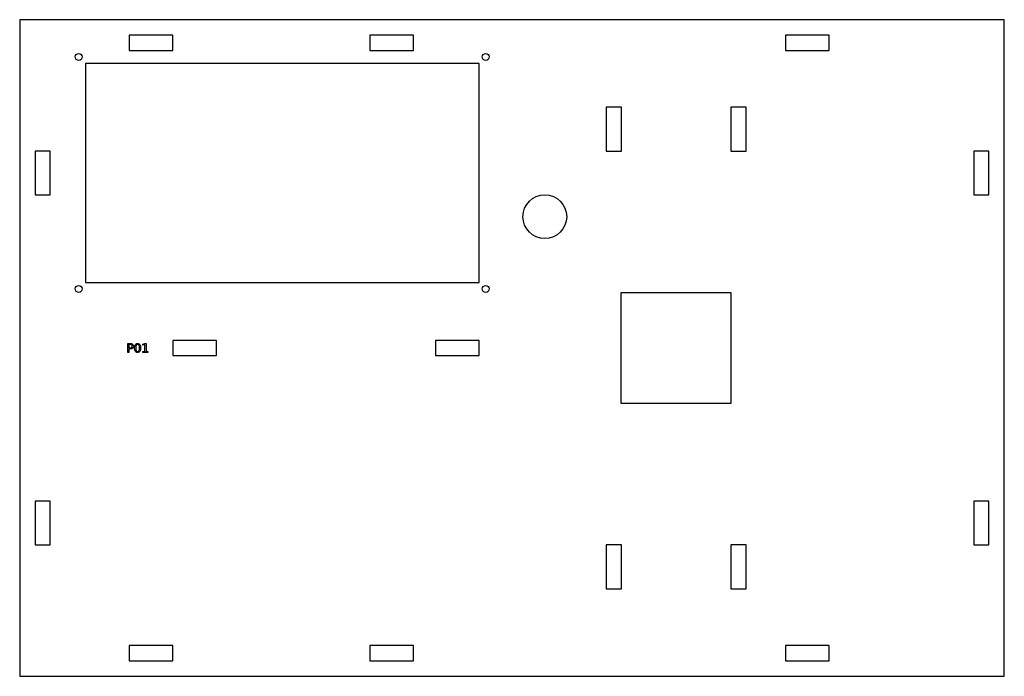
# Model space of a CAD drawing. Header units: millimetres. Extents: x 0 to 450, y 0 to 300.
import ezdxf

# ---------------------------------------------------------------- set-up
doc = ezdxf.new("R2010")
doc.units = ezdxf.units.MM
doc.layers.add('CUT', color=1, linetype='Continuous')
doc.layers.add('LABELS', color=3, linetype='Continuous')

msp = doc.modelspace()

# ---------------------------------------------------------------- linework, layer by layer
at = {"layer": 'CUT'}
for points in [[(0, 0), (450, 0), (450, 300), (0, 300)], [(50, 286), (70, 286), (70, 293), (50, 293)], [(160, 286), (180, 286), (180, 293), (160, 293)], [(350, 286), (370, 286), (370, 293), (350, 293)], [(30, 180), (210, 180), (210, 280), (30, 280)], [(268, 240), (275, 240), (275, 260), (268, 260)], [(325, 240), (332, 240), (332, 260), (325, 260)], [(7, 220), (14, 220), (14, 240), (7, 240)], [(436, 220), (443, 220), (443, 240), (436, 240)], [(274.8, 124.8), (325.2, 124.8), (325.2, 175.2), (274.8, 175.2)], [(70, 146.5), (90, 146.5), (90, 153.5), (70, 153.5)], [(190, 146.5), (210, 146.5), (210, 153.5), (190, 153.5)], [(7, 60), (14, 60), (14, 80), (7, 80)], [(436, 60), (443, 60), (443, 80), (436, 80)], [(268, 40), (275, 40), (275, 60), (268, 60)], [(325, 40), (332, 40), (332, 60), (325, 60)], [(50, 7), (70, 7), (70, 14), (50, 14)], [(160, 7), (180, 7), (180, 14), (160, 14)], [(350, 7), (370, 7), (370, 14), (350, 14)]]:
    msp.add_lwpolyline(points, close=True, dxfattribs=at)
for centre, radius in [((27, 283), 1.6), ((213, 283), 1.6), ((240, 210), 10), ((27, 177), 1.6), ((213, 177), 1.6)]:
    msp.add_circle(centre, radius, dxfattribs=at)
at = {"layer": 'LABELS'}
for points in [[(49.38, 152), (50.6, 152), (50.91, 151.98), (51.19, 151.92), (51.42, 151.83), (51.62, 151.7), (51.77, 151.53), (51.87, 151.32), (51.94, 151.08), (51.96, 150.81), (51.94, 150.53), (51.87, 150.29), (51.77, 150.08), (51.62, 149.91), (51.42, 149.78), (51.19, 149.68), (50.91, 149.63), (50.6, 149.61), (49.92, 149.61), (49.92, 148), (49.38, 148), (49.38, 152)], [(49.92, 151.56), (49.92, 150.05), (50.6, 150.05), (50.78, 150.06), (50.93, 150.1), (51.07, 150.16), (51.18, 150.25), (51.27, 150.36), (51.34, 150.48), (51.38, 150.63), (51.39, 150.81), (51.38, 150.97), (51.34, 151.12), (51.27, 151.25), (51.18, 151.36), (51.07, 151.45), (50.93, 151.51), (50.78, 151.54), (50.6, 151.56), (49.92, 151.56)], [(53.89, 152.07), (54.21, 152.04), (54.48, 151.94), (54.72, 151.77), (54.92, 151.54), (55.07, 151.24), (55.19, 150.89), (55.25, 150.47), (55.27, 150), (55.25, 149.52), (55.19, 149.11), (55.07, 148.75), (54.92, 148.45), (54.72, 148.22), (54.48, 148.06), (54.21, 147.96), (53.89, 147.92), (53.58, 147.96), (53.3, 148.06), (53.06, 148.22), (52.86, 148.45), (52.71, 148.75), (52.6, 149.11), (52.53, 149.52), (52.51, 150), (52.53, 150.47), (52.6, 150.89), (52.71, 151.24), (52.86, 151.54), (53.06, 151.77), (53.3, 151.94), (53.58, 152.04), (53.89, 152.07)], [(53.89, 151.64), (53.7, 151.62), (53.53, 151.54), (53.38, 151.41), (53.26, 151.23), (53.17, 151), (53.11, 150.72), (53.07, 150.38), (53.05, 150), (53.07, 149.61), (53.11, 149.28), (53.17, 148.99), (53.26, 148.76), (53.38, 148.58), (53.53, 148.45), (53.7, 148.38), (53.89, 148.35), (54.09, 148.38), (54.26, 148.45), (54.4, 148.58), (54.52, 148.76), (54.61, 148.99), (54.68, 149.28), (54.72, 149.61), (54.73, 150), (54.72, 150.38), (54.68, 150.72), (54.61, 151), (54.52, 151.23), (54.4, 151.41), (54.26, 151.54), (54.09, 151.62), (53.89, 151.64)], [(56.32, 148.46), (57.2, 148.46), (57.2, 151.51), (56.24, 151.31), (56.24, 151.81), (57.2, 152), (57.74, 152), (57.74, 148.46), (58.62, 148.46), (58.62, 148), (56.32, 148), (56.32, 148.46)]]:
    msp.add_lwpolyline(points, close=True, dxfattribs=at)

doc.saveas('drawing.dxf')
